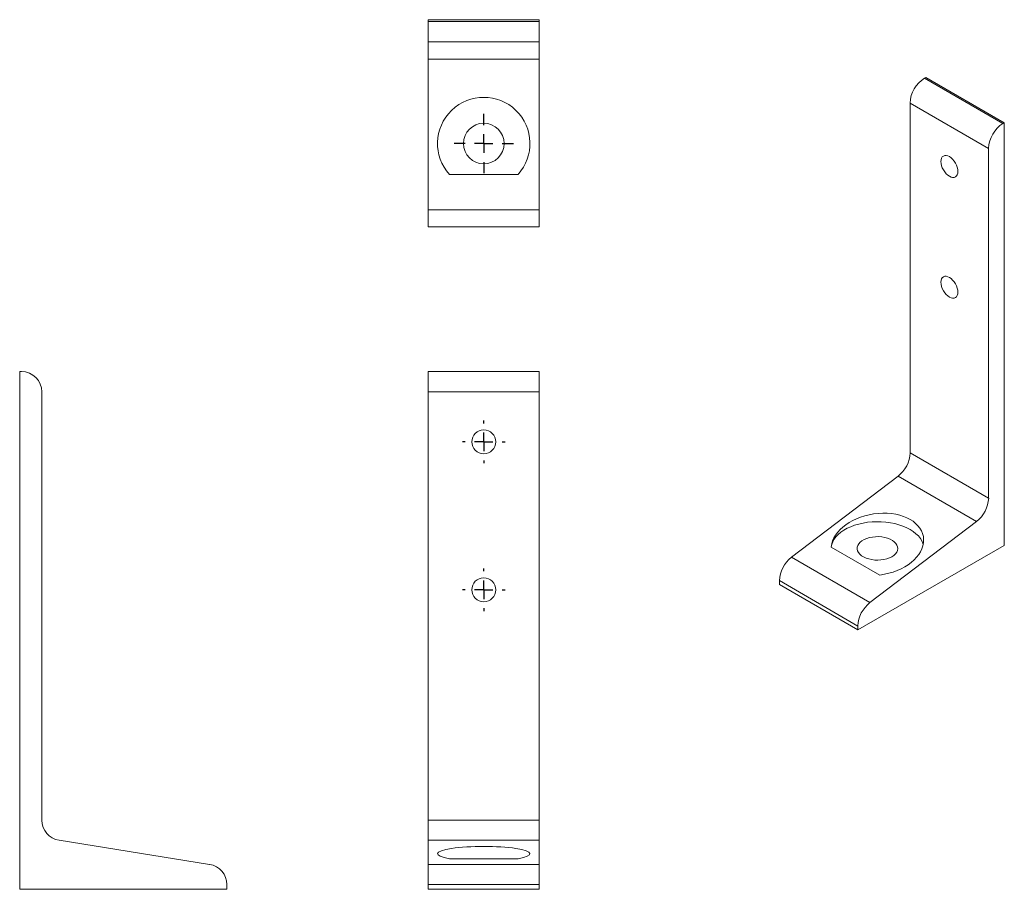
# Model space of a CAD drawing. Header units: millimetres. Extents: x 96 to 229, y 50 to 167.
import ezdxf

# ---------------------------------------------------------------- set-up
doc = ezdxf.new("R2010")
doc.units = ezdxf.units.MM
doc.layers.add('SLD-0', color=179, linetype='Continuous')

# ---------------------------------------------------------------- blocks, each defined once
blk = doc.blocks.new('SW_CENTERMARKSYMBOL_0')
at = {"layer": 'SLD-0', "color": 0}
for p, q in [((0, 2.5), (0, 2.875)), ((-2.5, 0), (-2.875, 0)), ((0, 0), (-1.25, 0)), ((0, 0), (0, 1.25)), ((0, 0), (0, -1.25)), ((0, 0), (1.25, 0)), ((2.5, 0), (2.875, 0)), ((0, -2.5), (0, -2.875))]:
    blk.add_line(p, q, dxfattribs=at)
blk = doc.blocks.new('SW_CENTERMARKSYMBOL_1')
at = {"layer": 'SLD-0', "color": 0}
for p, q in [((0, 2.5), (0, 2.875)), ((-2.5, 0), (-2.875, 0)), ((0, 0), (-1.25, 0)), ((0, 0), (0, 1.25)), ((0, 0), (0, -1.25)), ((0, 0), (1.25, 0)), ((2.5, 0), (2.875, 0)), ((0, -2.5), (0, -2.875))]:
    blk.add_line(p, q, dxfattribs=at)
blk = doc.blocks.new('SW_CENTERMARKSYMBOL_2')
at = {"layer": 'SLD-0', "color": 0}
for p, q in [((0, 2.5), (0, 4)), ((-2.5, 0), (-4, 0)), ((0, 0), (-1.25, 0)), ((0, 0), (0, 1.25)), ((0, 0), (0, -1.25)), ((0, 0), (1.25, 0)), ((2.5, 0), (4, 0)), ((0, -2.5), (0, -4))]:
    blk.add_line(p, q, dxfattribs=at)

msp = doc.modelspace()

# ---------------------------------------------------------------- linework, layer by layer
at = {"color": 0, "linetype": 'Continuous', "lineweight": 15}
for p, q in [((150.75, 167.19), (150.75, 167.44)), ((150.75, 167.44), (165.75, 167.44)), ((150.75, 167.19), (165.75, 167.19)), ((150.75, 164.44), (150.75, 167.19)), ((165.75, 167.19), (165.75, 167.44)), ((165.75, 164.44), (165.75, 167.19)), ((150.75, 164.44), (165.75, 164.44)), ((150.75, 162.12), (150.75, 164.44)), ((165.75, 162.12), (165.75, 164.44)), ((150.75, 162.12), (165.75, 162.12)), ((150.75, 141.75), (150.75, 162.12)), ((165.75, 141.75), (165.75, 162.12)), ((217.84, 159.54), (218.01, 159.64)), ((217.84, 159.54), (228.44, 153.41)), ((218.01, 159.64), (228.62, 153.51)), ((215.89, 156.17), (226.5, 150.04)), ((215.89, 108.89), (215.89, 156.17)), ((228.44, 153.41), (228.62, 153.51)), ((228.62, 153.51), (228.62, 96.36)), ((226.5, 102.76), (226.5, 150.04)), ((162.88, 146.5), (153.61, 146.5)), ((150.75, 141.75), (165.75, 141.75)), ((150.75, 139.44), (150.75, 141.75)), ((165.75, 139.44), (165.75, 141.75)), ((150.75, 139.44), (165.75, 139.44)), ((95.52, 119.86), (95.52, 49.86)), ((95.77, 119.86), (95.52, 119.86)), ((150.75, 119.86), (165.75, 119.86)), ((150.75, 117.11), (150.75, 119.86)), ((165.75, 117.11), (165.75, 119.86)), ((98.52, 59.2), (98.52, 117.11)), ((150.75, 117.11), (165.75, 117.11)), ((150.75, 59.2), (150.75, 117.11)), ((165.75, 59.2), (165.75, 117.11)), ((215.89, 108.89), (226.5, 102.76)), ((199.85, 94.75), (214.25, 105.72)), ((214.25, 105.72), (224.86, 99.6)), ((210.46, 88.62), (224.86, 99.6)), ((211.79, 92.35), (205.23, 96.14)), ((228.62, 96.36), (208.82, 84.93)), ((199.85, 94.75), (210.46, 88.62)), ((198.21, 91.59), (208.82, 85.46)), ((198.21, 91.05), (198.21, 91.59)), ((198.21, 91.05), (208.82, 84.93)), ((208.82, 84.93), (208.82, 85.46)), ((150.75, 59.2), (165.75, 59.2)), ((150.75, 56.49), (150.75, 59.2)), ((165.75, 56.49), (165.75, 59.2)), ((121.2, 53.23), (100.84, 56.49)), ((150.75, 56.49), (165.75, 56.49)), ((150.75, 53.23), (150.75, 56.49)), ((165.75, 53.23), (165.75, 56.49)), ((162.88, 53.99), (153.61, 53.99)), ((150.75, 53.23), (165.75, 53.23)), ((150.75, 50.51), (150.75, 53.23)), ((165.75, 50.51), (165.75, 53.23)), ((95.52, 49.86), (123.52, 49.86)), ((123.52, 49.86), (123.52, 50.51)), ((150.75, 49.86), (150.75, 50.51)), ((150.75, 50.51), (165.75, 50.51)), ((150.75, 49.86), (165.75, 49.86)), ((165.75, 49.86), (165.75, 50.51))]:
    msp.add_line(p, q, dxfattribs=at)
at = {"color": 0, "linetype": 'Continuous', "lineweight": 15, "flags": 128}
for points in [[(220.05, 148.26), (220.07, 148.5), (220.13, 148.72), (220.24, 148.88), (220.38, 149), (220.56, 149.07), (220.75, 149.07), (220.97, 149.03), (221.19, 148.92), (221.42, 148.77), (221.63, 148.57), (221.83, 148.33), (222.01, 148.06), (222.15, 147.78), (222.26, 147.49), (222.32, 147.2), (222.34, 146.93), (222.32, 146.68), (222.26, 146.47), (222.15, 146.31), (222.01, 146.19), (221.83, 146.12), (221.63, 146.11), (221.42, 146.16), (221.19, 146.27), (220.97, 146.42), (220.75, 146.62), (220.56, 146.86), (220.38, 147.13), (220.24, 147.41), (220.13, 147.7), (220.07, 147.99), (220.05, 148.26)], [(220.05, 131.93), (220.07, 132.17), (220.13, 132.38), (220.24, 132.55), (220.38, 132.67), (220.56, 132.74), (220.75, 132.74), (220.97, 132.69), (221.19, 132.59), (221.42, 132.44), (221.63, 132.24), (221.83, 132), (222.01, 131.73), (222.15, 131.45), (222.26, 131.16), (222.32, 130.87), (222.34, 130.6), (222.32, 130.35), (222.26, 130.14), (222.15, 129.97), (222.01, 129.86), (221.83, 129.79), (221.63, 129.78), (221.42, 129.83), (221.19, 129.94), (220.97, 130.09), (220.75, 130.29), (220.56, 130.53), (220.38, 130.79), (220.24, 131.08), (220.13, 131.37), (220.07, 131.66), (220.05, 131.93)], [(205.23, 96.14), (205.29, 96.49), (205.42, 96.85), (205.6, 97.19), (205.85, 97.53), (206.15, 97.84), (206.5, 98.14), (206.91, 98.42), (207.36, 98.67), (207.85, 98.89), (208.38, 99.09), (208.94, 99.25), (209.52, 99.38), (210.13, 99.48), (210.74, 99.54), (211.37, 99.56), (211.99, 99.55), (212.61, 99.5), (213.22, 99.42), (213.82, 99.3), (214.38, 99.15), (214.92, 98.96), (215.43, 98.75), (215.89, 98.5), (216.31, 98.24), (216.68, 97.94), (217, 97.63), (217.27, 97.31), (217.47, 96.96), (217.62, 96.61), (217.66, 96.47)], [(213.42, 94.83), (213.69, 95.01), (213.91, 95.22), (214.08, 95.44), (214.18, 95.68), (214.22, 95.92), (214.2, 96.17), (214.11, 96.4), (213.96, 96.63), (213.75, 96.84), (213.49, 97.03), (213.18, 97.2), (212.83, 97.33), (212.45, 97.44), (212.05, 97.51), (211.63, 97.54), (211.21, 97.53), (210.79, 97.49), (210.39, 97.41), (210.02, 97.3), (209.68, 97.16), (209.38, 96.99), (209.14, 96.79), (208.94, 96.57), (208.81, 96.34), (208.73, 96.1), (208.73, 95.86), (208.78, 95.62), (208.9, 95.39), (209.08, 95.17), (209.32, 94.97), (209.6, 94.79), (209.93, 94.64), (210.3, 94.52), (210.69, 94.43), (211.1, 94.38), (211.52, 94.37), (211.94, 94.39), (212.35, 94.45), (212.74, 94.54), (213.1, 94.67), (213.42, 94.83)]]:
    msp.add_lwpolyline(points, dxfattribs=at)
at = {"color": 0, "linetype": 'Continuous', "lineweight": 15}
for centre, radius in [((158.25, 150.69), 2.75), ((158.25, 110.36), 1.62), ((158.25, 90.36), 1.62)]:
    msp.add_circle(centre, radius, dxfattribs=at)
for centre, radius, start, end in [((220.08, 155.99), 4.2, 122.3869, 177.6131), ((158.25, 150.69), 6.25, 317.8956, 222.1044), ((230.69, 149.87), 4.2, 122.3869, 177.6131), ((95.77, 117.11), 2.75, 0, 90), ((211.62, 109.09), 4.28, 308.0222, 357.2337), ((222.23, 102.97), 4.28, 308.0222, 357.2337), ((202.5, 91.37), 4.29, 128.0948, 177.1611), ((213.1, 85.25), 4.29, 128.0948, 177.1611), ((101.27, 59.2), 2.75, 180, 260.9097), ((120.77, 50.51), 2.75, 0, 80.9097)]:
    msp.add_arc(centre, radius, start, end, dxfattribs=at)
for centre, major_axis, ratio, start_param, end_param in [((211.47, 96.5), (6.21, 1.03), 0.659586, 4.654215, 9.26553), ((158.25, 54.66), (6.25, 0), 0.16, 5.548324, 10.159639)]:
    msp.add_ellipse(centre, major_axis=major_axis, ratio=ratio, start_param=start_param, end_param=end_param, dxfattribs=at)

# ---------------------------------------------------------------- block references
at = {"layer": 'SLD-0', "color": 0}
for name, p in [('SW_CENTERMARKSYMBOL_2', (158.25, 150.69)), ('SW_CENTERMARKSYMBOL_0', (158.25, 110.36)), ('SW_CENTERMARKSYMBOL_1', (158.25, 90.36))]:
    msp.add_blockref(name, p, dxfattribs=at)

doc.saveas('drawing.dxf')
